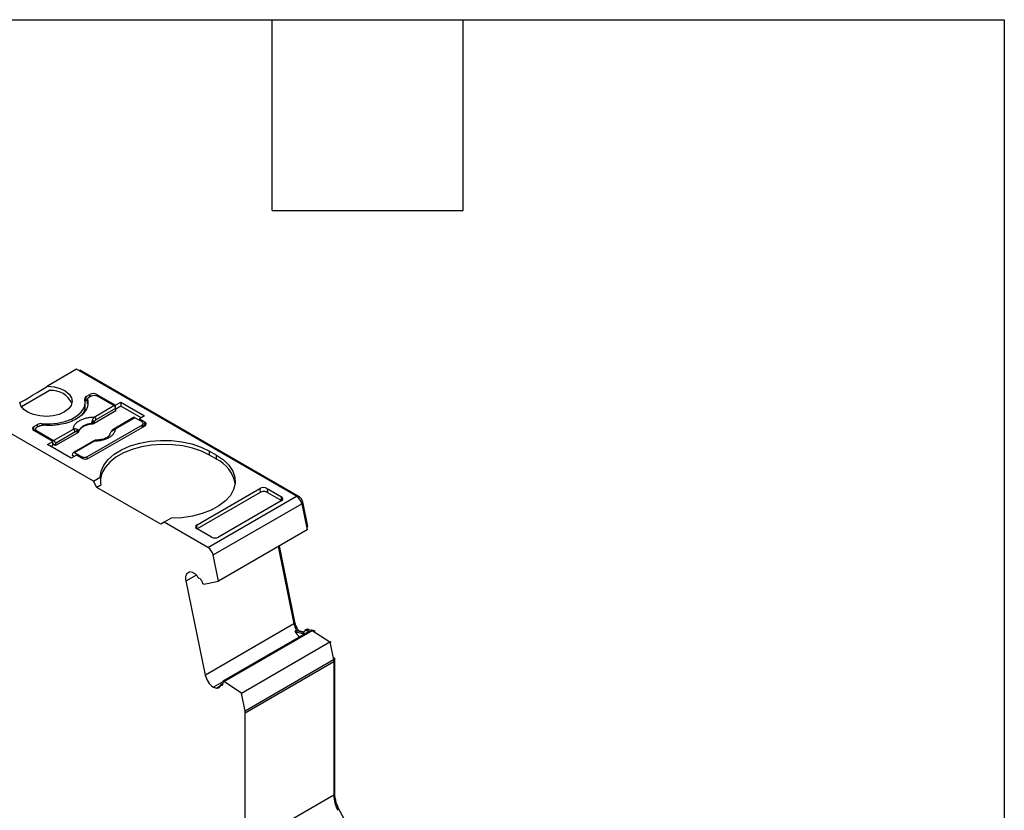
# Model space of a CAD drawing. Header units: millimetres. Extents: x 6 to 273, y 6 to 210.
# Tile 8 of 8: x 234 to 273, y 178 to 210. Entities that reach past the tile are written whole.
import ezdxf

# ---------------------------------------------------------------- set-up
doc = ezdxf.new("R2010")
doc.units = ezdxf.units.MM
doc.linetypes.add('SLD-Solid', pattern=[0])
doc.layers.add('TEXT', color=140, linetype='SLD-Solid', lineweight=25)

msp = doc.modelspace()

# ---------------------------------------------------------------- linework, layer by layer
for p, q in [((236.028, 195.601), (234.867, 194.931)), ((244.81, 190.532), (236.028, 195.601)), ((236.13, 195.543), (236.165, 195.563)), ((244.916, 190.511), (236.165, 195.563)), ((234.98, 194.761), (233.834, 194.099)), ((236.417, 194.52), (236.558, 194.601)), ((236.417, 194.356), (236.417, 194.52)), ((236.629, 194.54), (236.523, 194.479)), ((236.558, 194.499), (236.558, 194.601)), ((236.841, 194.601), (237.586, 194.171)), ((236.841, 194.601), (236.841, 194.54)), ((237.519, 194.149), (236.841, 194.54)), ((236.379, 194.122), (236.379, 194.285)), ((236.466, 194.385), (236.417, 194.356)), ((236.464, 194.397), (236.464, 194.234)), ((236.466, 194.218), (236.466, 194.381)), ((236.732, 193.695), (237.519, 194.149)), ((237.586, 194.171), (237.798, 194.294)), ((237.586, 194.047), (237.586, 194.171)), ((237.798, 194.13), (237.591, 194.01)), ((237.798, 194.294), (238.747, 193.746)), ((237.798, 194.294), (237.798, 194.13)), ((238.605, 193.665), (237.798, 194.13)), ((237.596, 193.941), (236.731, 193.442)), ((237.589, 194.034), (236.802, 193.579)), ((237.596, 193.941), (237.589, 194.034)), ((238.747, 193.746), (238.535, 193.624)), ((236.7, 191.132), (232.492, 193.56)), ((234.331, 193.316), (234.472, 193.397)), ((234.331, 193.152), (234.331, 193.316)), ((234.543, 193.336), (234.437, 193.275)), ((234.472, 193.295), (234.472, 193.397)), ((234.645, 193.43), (234.645, 193.367)), ((238.644, 193.377), (236.452, 192.111)), ((238.75, 193.336), (236.523, 192.05)), ((236.624, 193.425), (236.625, 193.41)), ((236.731, 193.442), (236.728, 193.507)), ((238.305, 193.671), (237.518, 193.216)), ((238.355, 193.666), (237.568, 193.211)), ((238.644, 193.499), (238.355, 193.666)), ((238.535, 193.624), (238.75, 193.499)), ((238.535, 193.624), (238.535, 193.562)), ((238.644, 193.275), (238.644, 193.377)), ((238.688, 193.3), (238.688, 193.438)), ((238.688, 193.372), (238.75, 193.336)), ((238.75, 193.336), (238.75, 193.499)), ((234.393, 193.188), (234.331, 193.152)), ((235.076, 192.722), (234.331, 193.152)), ((234.393, 193.213), (234.393, 193.116)), ((234.437, 193.152), (235.115, 192.761)), ((234.437, 193.091), (234.437, 193.152)), ((235.115, 192.761), (235.902, 193.215)), ((235.972, 193.1), (235.185, 192.646)), ((236.057, 193.053), (235.192, 192.553)), ((236.057, 193.053), (236.051, 193.116)), ((236.112, 193.114), (236.111, 193.128)), ((234.864, 192.6), (235.076, 192.722)), ((235.812, 192.052), (234.864, 192.6)), ((235.076, 192.559), (235.005, 192.518)), ((235.076, 192.559), (235.076, 192.722)), ((235.192, 192.553), (235.076, 192.62)), ((235.185, 192.646), (235.192, 192.553)), ((236.688, 192.737), (235.901, 192.283)), ((235.951, 192.278), (236.738, 192.732)), ((236.024, 192.175), (235.812, 192.052)), ((235.874, 192.159), (235.881, 192.244)), ((235.936, 192.124), (235.874, 192.159)), ((235.951, 192.278), (236.24, 192.111)), ((236.24, 192.05), (236.024, 192.175)), ((241.331, 192.336), (241.614, 192.173)), ((241.331, 192.173), (241.331, 192.336)), ((241.614, 192.009), (241.331, 192.173)), ((241.614, 192.009), (241.614, 192.173)), ((236.24, 192.111), (236.24, 192.05)), ((236.452, 192.024), (236.452, 192.111)), ((236.7, 191.132), (236.978, 191.292)), ((236.841, 190.887), (236.7, 191.132)), ((236.993, 190.974), (236.841, 190.887)), ((239.387, 189.417), (236.841, 190.887)), ((243.358, 190.689), (240.836, 189.233)), ((240.837, 189.397), (243.346, 190.846)), ((243.346, 190.846), (243.358, 190.689)), ((243.629, 190.846), (244.201, 190.516)), ((243.629, 190.846), (243.642, 190.69)), ((243.642, 190.69), (244.213, 190.36)), ((241.274, 188.491), (244.81, 190.532)), ((241.479, 188.191), (245.014, 190.232)), ((244.2, 190.352), (241.691, 188.904)), ((244.213, 190.36), (244.201, 190.516)), ((244.871, 190.486), (244.916, 190.511)), ((245.001, 190.282), (245.052, 190.312)), ((245.014, 190.232), (245.227, 189.19)), ((245.252, 189.333), (245.052, 190.312)), ((239.528, 189.499), (239.387, 189.417)), ((239.806, 189.66), (239.528, 189.499)), ((241.274, 188.491), (239.528, 189.499)), ((240.825, 189.24), (240.837, 189.397)), ((241.408, 188.903), (240.836, 189.233)), ((245.227, 189.19), (241.692, 187.149)), ((245.204, 189.305), (245.252, 189.333)), ((244.073, 188.523), (244.703, 185.442)), ((244.741, 185.522), (244.121, 188.551)), ((241.692, 187.149), (241.479, 188.191)), ((240.669, 187.486), (240.548, 187.519)), ((240.399, 187.157), (240.807, 187.392)), ((241.168, 183.401), (240.399, 187.157)), ((240.976, 187.235), (240.926, 187.248)), ((241.106, 187.031), (241.065, 187.042)), ((241.106, 187.031), (241.692, 187.149)), ((244.693, 185.494), (244.741, 185.522)), ((244.703, 185.442), (241.168, 183.401)), ((245.325, 185.152), (241.861, 183.152)), ((241.902, 183.141), (245.437, 185.182)), ((244.81, 185.181), (244.739, 185.14)), ((244.739, 185.14), (245.039, 185.06)), ((244.81, 185.181), (245.11, 185.1)), ((244.9, 185.162), (244.894, 185.158)), ((245.096, 185.109), (244.9, 185.162)), ((245.039, 185.06), (245.089, 185.088)), ((245.211, 185.213), (245.141, 185.173)), ((245.294, 185.221), (245.223, 185.18)), ((245.223, 185.18), (245.325, 185.152)), ((245.294, 185.221), (245.396, 185.193)), ((245.437, 185.182), (245.396, 185.193)), ((245.52, 185.165), (245.418, 185.193)), ((245.437, 185.182), (246.141, 184.719)), ((245.51, 185.134), (245.55, 185.157)), ((245.55, 185.157), (245.52, 185.165)), ((242.606, 182.678), (246.141, 184.719)), ((246.141, 184.719), (246.288, 184.003)), ((246.144, 184.707), (246.192, 184.735)), ((246.288, 184.003), (242.752, 181.962)), ((242.759, 181.894), (246.295, 183.935)), ((246.277, 184.054), (246.326, 184.082)), ((246.286, 184.011), (246.33, 184.037)), ((246.295, 183.935), (246.295, 178.609)), ((246.33, 178.711), (246.33, 184.037)), ((241.861, 183.126), (241.49, 182.913)), ((241.861, 183.152), (241.902, 183.141)), ((242.606, 182.678), (241.902, 183.141)), ((241.49, 182.913), (241.611, 182.88)), ((241.611, 182.88), (241.759, 182.966)), ((241.857, 183.046), (241.776, 182.999)), ((241.795, 183.001), (241.855, 183.036)), ((241.795, 183.001), (241.845, 182.987)), ((242.752, 181.962), (242.606, 182.678)), ((242.759, 176.568), (242.759, 181.894)), ((246.295, 178.609), (242.759, 176.568)), ((246.295, 178.691), (246.33, 178.711)), ((246.488, 178.077), (246.433, 178.045)), ((246.435, 178.041), (246.488, 178.072)), ((246.488, 178.072), (246.488, 178.077)), ((246.803, 177.489), (246.488, 178.072))]:
    msp.add_line(p, q)
at = {"flags": 128}
for points in [[(234.867, 194.931), (235.13, 194.903), (235.372, 194.837), (235.578, 194.738), (235.733, 194.613), (235.829, 194.468), (235.858, 194.315), (235.819, 194.162), (235.714, 194.02), (235.551, 193.897), (235.339, 193.803), (235.092, 193.742), (234.828, 193.72), (234.562, 193.737), (234.311, 193.792), (234.094, 193.882), (233.922, 194), (233.809, 194.14), (233.76, 194.292)], [(234.645, 193.43), (234.958, 193.42), (235.267, 193.449), (235.56, 193.514), (235.823, 193.612), (236.044, 193.74), (236.215, 193.892), (236.328, 194.061), (236.377, 194.239), (236.36, 194.42)], [(236.978, 191.292), (237.013, 191.539), (237.12, 191.779), (237.295, 192.005), (237.532, 192.211), (237.827, 192.391), (238.169, 192.541), (238.55, 192.654), (238.959, 192.73), (239.383, 192.765), (239.812, 192.758), (240.233, 192.71), (240.634, 192.621), (241.003, 192.496), (241.331, 192.336)], [(241.331, 192.173), (241.012, 192.329), (240.653, 192.453), (240.264, 192.541), (239.855, 192.592), (239.437, 192.603), (239.022, 192.574), (238.62, 192.507), (238.243, 192.403), (237.9, 192.265), (237.601, 192.096), (237.354, 191.901), (237.165, 191.685), (237.04, 191.455), (236.982, 191.216), (236.98, 191.187)], [(241.614, 192.173), (241.891, 191.983), (242.109, 191.77), (242.261, 191.539), (242.345, 191.296), (242.357, 191.048), (242.297, 190.803), (242.166, 190.567), (241.969, 190.347), (241.71, 190.149), (241.398, 189.98), (241.041, 189.842), (240.65, 189.741), (240.234, 189.68), (239.806, 189.66)], [(240.399, 187.157), (240.389, 187.226), (240.388, 187.29), (240.395, 187.35), (240.411, 187.402), (240.434, 187.446), (240.466, 187.481), (240.504, 187.505), (240.548, 187.519)]]:
    msp.add_lwpolyline(points, dxfattribs=at)
for centre, radius, start, end in [((235.008, 193.82), 0.941, 26.8065, 91.7505), ((236.451, 194.435), 0.0919, 112.1149, 189.094), ((236.7, 194.328), 0.307, 62.6097, 117.3903), ((235.808, 194.131), 0.571, 319.1391, 359.0469), ((234.362, 193.234), 0.0873, 110.7836, 249.2164), ((234.612, 193.131), 0.301, 83.6691, 117.5977), ((236.612, 192.852), 0.573, 88.8448, 151.1498), ((236.405, 193.124), 0.5, 49.8822, 58.7426), ((236.647, 193.564), 0.155, 5.689, 57.1991), ((238.719, 193.418), 0.0873, 290.7834, 69.2166), ((235.818, 193.085), 0.155, 5.689, 57.1991), ((235.942, 193.163), 0.118, 336.668, 18.1748), ((237.411, 193.113), 0.00686, 52.5203, 103.5056), ((237.539, 193.171), 0.0497, 54.016, 114.6959), ((236.709, 192.692), 0.0498, 54.0182, 114.6714), ((236.381, 192.323), 0.307, 242.6096, 297.3903), ((241.052, 190.807), 1.327, 10.5524, 64.9631), ((244.553, 190.137), 0.47, 11.6345, 57.0024), ((241.018, 188.096), 0.47, 11.6345, 57.0024), ((245.492, 185.612), 0.807, 192.1609, 212.3126), ((245.371, 185.522), 0.738, 211.2205, 233.7985), ((245.261, 185.12), 0.106, 72.2508, 117.9623), ((245.956, 183.933), 0.339, 0.3463, 11.8658), ((241.944, 183.564), 0.794, 191.8186, 235.1109), ((242.421, 181.892), 0.339, 0.3473, 11.8654), ((247.686, 178.649), 1.392, 181.6276, 207.6195)]:
    msp.add_arc(centre, radius, start, end)
for centre, major_axis, ratio, start_param, end_param in [((234.808, 194.958), (1.05, 0.672), 0.043548, 3.181701, 4.740181), ((239.528, 189.825), (-1.803, 3.123), 0.577335, 0.787086, 0.892479), ((243.487, 190.764), (0.2, 0.001), 0.577279, 0.781586, 2.352382), ((243.5, 190.608), (0.2, 0.001), 0.577279, 0.781586, 2.352383), ((244.059, 190.434), (0.2, 0.001), 0.577279, 5.493975, 7.064772), ((240.978, 189.315), (0.2, 0.001), 0.577279, 2.352383, 3.923179), ((241.55, 188.985), (0.2, 0.001), 0.577279, 3.923179, 5.493975)]:
    msp.add_ellipse(centre, major_axis=major_axis, ratio=ratio, start_param=start_param, end_param=end_param)
for points, knots in [([(236.629, 194.54), (236.657, 194.556), (236.696, 194.565), (236.774, 194.565), (236.813, 194.556), (236.841, 194.54)], [0, 0, 0, 0, 0.5, 0.5, 1, 1, 1, 1]), ([(236.466, 194.381), (236.471, 194.358), (236.481, 194.312), (236.484, 194.243), (236.478, 194.174), (236.462, 194.106), (236.438, 194.038), (236.382, 193.927), (236.263, 193.779), (236.037, 193.616), (235.755, 193.486), (235.462, 193.408), (235.191, 193.368), (234.951, 193.355), (234.793, 193.364), (234.713, 193.369)], [0, 0, 0, 0, 0.042112, 0.083729, 0.125101, 0.166484, 0.208132, 0.250294, 0.375098, 0.50009, 0.624895, 0.749887, 0.833557, 0.916248, 1, 1, 1, 1]), ([(236.417, 194.356), (236.411, 194.353), (236.4, 194.346), (236.392, 194.339), (236.388, 194.335)], [0, 0, 0, 0, 0.502767, 1, 1, 1, 1]), ([(236.523, 194.479), (236.513, 194.472), (236.492, 194.459), (236.473, 194.434), (236.463, 194.408), (236.465, 194.39), (236.466, 194.381)], [0, 0, 0, 0, 0.249233, 0.499959, 0.749241, 1, 1, 1, 1]), ([(237.589, 194.034), (237.588, 194.055), (237.579, 194.079), (237.554, 194.121), (237.536, 194.139), (237.519, 194.149)], [0, 0, 0, 0, 0.5, 0.5, 1, 1, 1, 1]), ([(235.902, 193.215), (235.903, 193.231), (235.904, 193.261), (235.916, 193.305), (235.934, 193.349), (235.97, 193.408), (236.034, 193.48), (236.142, 193.556), (236.273, 193.618), (236.42, 193.662), (236.575, 193.689), (236.679, 193.693), (236.732, 193.695)], [0, 0, 0, 0, 0.06027, 0.120056, 0.179893, 0.240314, 0.370015, 0.500128, 0.629829, 0.759943, 0.879871, 1, 1, 1, 1]), ([(236.625, 193.41), (236.599, 193.407), (236.549, 193.4), (236.477, 193.385), (236.409, 193.364), (236.345, 193.339), (236.282, 193.307), (236.222, 193.266), (236.171, 193.218), (236.132, 193.167), (236.119, 193.132), (236.112, 193.114)], [0, 0, 0, 0, 0.1010688, 0.2001027, 0.2986146, 0.398141, 0.5001727, 0.6266273, 0.7560165, 0.877292, 1, 1, 1, 1]), ([(236.624, 193.425), (236.629, 193.437), (236.638, 193.46), (236.649, 193.494), (236.658, 193.525), (236.663, 193.543), (236.665, 193.552)], [0, 0, 0, 0, 0.306881, 0.575882, 0.806979, 1, 1, 1, 1]), ([(236.728, 193.507), (236.716, 193.495), (236.685, 193.464), (236.647, 193.44), (236.624, 193.425)], [0, 0, 0, 0, 0.389276, 1, 1, 1, 1]), ([(236.731, 193.442), (236.721, 193.436), (236.7, 193.426), (236.664, 193.415), (236.638, 193.411), (236.625, 193.41)], [0, 0, 0, 0, 0.335719, 0.664281, 1, 1, 1, 1]), ([(236.665, 193.552), (236.668, 193.565), (236.676, 193.594), (236.692, 193.633), (236.711, 193.669), (236.725, 193.686), (236.732, 193.695)], [0, 0, 0, 0, 0.220475, 0.499075, 0.748119, 1, 1, 1, 1]), ([(236.802, 193.579), (236.788, 193.57), (236.76, 193.552), (236.738, 193.521), (236.728, 193.507)], [0, 0, 0, 0, 0.5214849, 1, 1, 1, 1]), ([(238.355, 193.666), (238.347, 193.67), (238.33, 193.677), (238.312, 193.677), (238.306, 193.671), (238.306, 193.67)], [0, 0, 0, 0, 0.472475, 0.944949, 1, 1, 1, 1]), ([(238.644, 193.499), (238.672, 193.483), (238.688, 193.461), (238.688, 193.415), (238.672, 193.393), (238.644, 193.377)], [0, 0, 0, 0, 0.5, 0.5, 1, 1, 1, 1]), ([(234.437, 193.152), (234.409, 193.168), (234.393, 193.191), (234.393, 193.236), (234.409, 193.259), (234.437, 193.275)], [0, 0, 0, 0, 0.5, 0.5, 1, 1, 1, 1]), ([(236.051, 193.116), (236.043, 193.118), (236.028, 193.121), (236, 193.115), (235.982, 193.105), (235.972, 193.1)], [0, 0, 0, 0, 0.317222, 0.645084, 1, 1, 1, 1]), ([(236.111, 193.128), (236.107, 193.127), (236.1, 193.124), (236.084, 193.12), (236.067, 193.118), (236.056, 193.117), (236.051, 193.116)], [0, 0, 0, 0, 0.332097, 0.61117, 0.833934, 1, 1, 1, 1]), ([(236.112, 193.114), (236.109, 193.106), (236.103, 193.091), (236.084, 193.07), (236.066, 193.058), (236.057, 193.053)], [0, 0, 0, 0, 0.335719, 0.664281, 1, 1, 1, 1]), ([(237.568, 193.211), (237.567, 193.196), (237.566, 193.166), (237.554, 193.122), (237.536, 193.078), (237.5, 193.019), (237.436, 192.947), (237.328, 192.871), (237.197, 192.809), (237.049, 192.765), (236.895, 192.738), (236.791, 192.734), (236.738, 192.732)], [0, 0, 0, 0, 0.06027, 0.120056, 0.179893, 0.240314, 0.370015, 0.500128, 0.629829, 0.759943, 0.879871, 1, 1, 1, 1]), ([(237.354, 192.984), (237.333, 192.955), (237.291, 192.897), (237.15, 192.827), (236.982, 192.781), (236.854, 192.776), (236.8, 192.773)], [0, 0, 0, 0, 0.261846, 0.528245, 0.802184, 1, 1, 1, 1]), ([(237.518, 193.216), (237.497, 193.202), (237.458, 193.177), (237.425, 193.137), (237.41, 193.12)], [0, 0, 0, 0, 0.553024, 1, 1, 1, 1]), ([(235.115, 192.761), (235.132, 192.751), (235.149, 192.733), (235.175, 192.691), (235.183, 192.667), (235.185, 192.646)], [0, 0, 0, 0, 0.5, 0.5, 1, 1, 1, 1]), ([(236.792, 192.771), (236.775, 192.769), (236.741, 192.764), (236.706, 192.746), (236.688, 192.737)], [0, 0, 0, 0, 0.512278, 1, 1, 1, 1]), ([(236.738, 192.732), (236.752, 192.746), (236.772, 192.767), (236.786, 192.769), (236.791, 192.77)], [0, 0, 0, 0, 0.682117, 1, 1, 1, 1]), ([(236.791, 192.77), (236.792, 192.77), (236.798, 192.772), (236.802, 192.769), (236.805, 192.766)], [0, 0, 0, 0, 0.17328, 1, 1, 1, 1]), ([(235.881, 192.244), (235.882, 192.263), (235.891, 192.278), (235.916, 192.29), (235.934, 192.288), (235.951, 192.278)], [0, 0, 0, 0, 0.5, 0.5, 1, 1, 1, 1]), ([(236.24, 192.111), (236.25, 192.106), (236.27, 192.096), (236.307, 192.088), (236.352, 192.085), (236.406, 192.09), (236.437, 192.104), (236.452, 192.111)], [0, 0, 0, 0, 0.168224, 0.331133, 0.500763, 0.749586, 1, 1, 1, 1]), ([(245.052, 190.312), (245.044, 190.351), (245.026, 190.392), (244.977, 190.464), (244.946, 190.494), (244.916, 190.511)], [0, 0, 0, 0, 0.5, 0.5, 1, 1, 1, 1]), ([(240.669, 187.486), (240.682, 187.482), (240.707, 187.474), (240.747, 187.45), (240.792, 187.413), (240.841, 187.36), (240.869, 187.312), (240.883, 187.287)], [0, 0, 0, 0, 0.167102, 0.331946, 0.500386, 0.749443, 1, 1, 1, 1]), ([(240.976, 187.235), (240.988, 187.214), (241.012, 187.173), (241.042, 187.108), (241.057, 187.064), (241.065, 187.042)], [0, 0, 0, 0, 0.334506, 0.665494, 1, 1, 1, 1]), ([(244.9, 185.162), (244.887, 185.18), (244.862, 185.217), (244.829, 185.277), (244.795, 185.347), (244.763, 185.43), (244.748, 185.491), (244.741, 185.522)], [0, 0, 0, 0, 0.166418, 0.332427, 0.500143, 0.749348, 1, 1, 1, 1]), ([(245.039, 185.06), (245.046, 185.058), (245.058, 185.056), (245.073, 185.062), (245.085, 185.074), (245.089, 185.087), (245.09, 185.093)], [0, 0, 0, 0, 0.24851, 0.499884, 0.748539, 1, 1, 1, 1]), ([(245.09, 185.093), (245.097, 185.128), (245.113, 185.155), (245.16, 185.185), (245.19, 185.189), (245.223, 185.18)], [0, 0, 0, 0, 0.5, 0.5, 1, 1, 1, 1]), ([(241.861, 183.152), (241.862, 183.132), (241.864, 183.092), (241.859, 183.036), (241.849, 183.004), (241.845, 182.987)], [0, 0, 0, 0, 0.334506, 0.665494, 1, 1, 1, 1]), ([(241.764, 182.981), (241.761, 182.968), (241.755, 182.942), (241.736, 182.913), (241.708, 182.887), (241.667, 182.871), (241.63, 182.877), (241.611, 182.88)], [0, 0, 0, 0, 0.167102, 0.331946, 0.500386, 0.749443, 1, 1, 1, 1]), ([(246.488, 178.077), (246.476, 178.104), (246.452, 178.157), (246.42, 178.238), (246.393, 178.32), (246.363, 178.428), (246.336, 178.562), (246.332, 178.661), (246.33, 178.711)], [0, 0, 0, 0, 0.124911, 0.249364, 0.374182, 0.500184, 0.74937, 1, 1, 1, 1])]:
    msp.add_open_spline(points, degree=3, knots=knots)
for points in [[(234.543, 193.336), (234.587, 193.361), (234.651, 193.374), (234.713, 193.369)], [(236.055, 193.199), (236.011, 193.228), (235.955, 193.231), (235.902, 193.215)], [(236.111, 193.128), (236.104, 193.153), (236.086, 193.178), (236.055, 193.199)], [(237.359, 193), (237.366, 193.043), (237.384, 193.084), (237.415, 193.118)], [(237.415, 193.118), (237.459, 193.165), (237.515, 193.196), (237.568, 193.211)], [(240.926, 187.248), (240.911, 187.252), (240.893, 187.268), (240.883, 187.287)], [(246.33, 184.037), (246.33, 184.051), (246.329, 184.067), (246.326, 184.082)], [(241.764, 182.981), (241.767, 182.997), (241.78, 183.005), (241.795, 183.001)]]:
    msp.add_open_spline(points, degree=3)
at = {"layer": 'TEXT'}
for p, q in [((6.35, 209.55), (273.05, 209.55)), ((243.84, 201.93), (243.84, 209.55)), ((251.46, 201.93), (251.46, 209.55)), ((273.05, 209.55), (273.05, 6.35)), ((243.84, 201.93), (251.46, 201.93))]:
    msp.add_line(p, q, dxfattribs=at)

doc.saveas('drawing.dxf')
